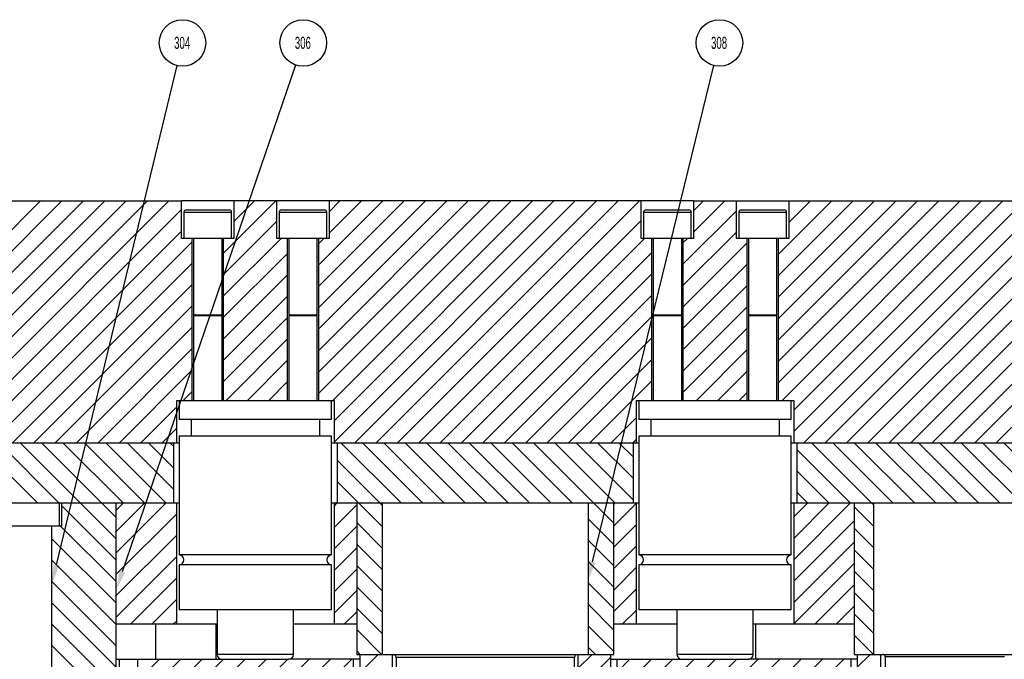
# Model space of a CAD drawing. Header units: inches. Extents: x 220 to 877, y 4 to 174.
# Tile 76 of 256: x 234 to 242, y 79 to 84. Entities that reach past the tile are written whole.
import ezdxf

# ---------------------------------------------------------------- set-up
doc = ezdxf.new("R2010")
doc.units = ezdxf.units.IN
doc.header["$LTSCALE"] = 0.5
doc.header["$MEASUREMENT"] = 0
for name, color, linetype in [('SID-M-D', 42, 'Continuous'), ('SID-M-F', 202, 'Continuous'), ('SID-M-S', 105, 'Continuous')]:
    doc.layers.add(name, color=color, linetype=linetype)
doc.styles.add('SLDTEXTSTYLE0', font='TXT', dxfattribs={"width": 0.595745})

msp = doc.modelspace()

# ---------------------------------------------------------------- linework, layer by layer
at = {"layer": 'SID-M-D'}
for p, q in [((234.08716, 79.72964), (235.08444, 83.8581)), ((234.63228, 79.67431), (236.06527, 83.86307)), ((238.51884, 79.75519), (239.52216, 83.85822))]:
    msp.add_line(p, q, dxfattribs=at)
at = {"layer": 'SID-M-D', "color": 0}
for centre in [(235.12961, 84.04509), (236.12753, 84.04509), (239.56786, 84.04509)]:
    msp.add_circle(centre, 0.19237, dxfattribs=at)
at = {"layer": 'SID-M-D'}
for points in [[(238.54409, 79.74901), (238.48178, 79.60365), (238.54409, 79.74901), (238.49358, 79.76136)], [(234.11244, 79.72354), (234.05053, 79.578), (234.11244, 79.72354), (234.06189, 79.73575)], [(234.65688, 79.66589), (234.58178, 79.5267), (234.65688, 79.66589), (234.60768, 79.68272)]]:
    msp.add_solid(points, dxfattribs=at)
at = {"layer": 'SID-M-F', "linetype": 'Continuous'}
for p, q in [((232.45344, 81.23647), (233.9564, 82.73943)), ((232.48412, 81.09037), (234.13318, 82.73943)), ((232.58178, 81.01126), (234.30995, 82.73943)), ((232.58178, 80.83448), (234.48673, 82.73943)), ((232.66351, 80.73943), (234.66351, 82.73943)), ((232.84028, 80.73943), (234.84028, 82.73943)), ((233.01706, 80.73943), (235.01706, 82.73943)), ((235.46604, 82.30452), (235.90094, 82.73943)), ((235.55462, 82.56988), (235.72417, 82.73943)), ((236.25344, 82.20804), (236.78483, 82.73943)), ((236.25344, 82.03126), (236.9616, 82.73943)), ((236.25344, 81.85449), (237.13838, 82.73943)), ((236.25344, 81.67771), (237.31516, 82.73943)), ((236.25344, 81.50093), (237.49193, 82.73943)), ((236.25344, 81.32415), (237.66871, 82.73943)), ((236.25344, 81.14738), (237.84549, 82.73943)), ((236.34202, 82.65017), (236.43127, 82.73943)), ((236.34202, 82.4734), (236.60805, 82.73943)), ((236.37321, 81.09037), (238.02226, 82.73943)), ((236.38178, 80.92217), (238.19904, 82.73943)), ((236.38178, 80.74539), (238.37582, 82.73943)), ((236.55259, 80.73943), (238.55259, 82.73943)), ((236.72937, 80.73943), (238.72937, 82.73943)), ((236.90615, 80.73943), (238.90615, 82.73943)), ((239.35462, 82.65757), (239.43648, 82.73943)), ((239.35462, 82.48079), (239.61325, 82.73943)), ((240.05344, 82.29573), (240.49714, 82.73943)), ((240.05344, 82.11895), (240.67391, 82.73943)), ((240.05344, 81.94217), (240.85069, 82.73943)), ((240.05344, 81.7654), (241.02747, 82.73943)), ((240.05344, 81.58862), (241.20424, 82.73943)), ((240.05344, 81.41184), (241.38102, 82.73943)), ((240.05344, 81.23507), (241.5578, 82.73943)), ((240.08552, 81.09037), (241.73457, 82.73943)), ((240.14202, 82.56109), (240.32036, 82.73943)), ((240.18178, 81.00986), (241.91135, 82.73943)), ((240.18178, 80.83308), (242.08813, 82.73943)), ((240.2649, 80.73943), (242.2649, 82.73943)), ((240.44168, 80.73943), (242.44168, 82.73943)), ((240.61846, 80.73943), (242.61846, 82.73943)), ((233.19384, 80.73943), (235.12155, 82.66714)), ((239.26604, 82.21543), (239.70895, 82.65835)), ((240.79523, 80.73943), (242.69025, 82.63444)), ((235.46604, 82.12774), (235.90895, 82.57066)), ((237.08292, 80.73943), (238.92155, 82.57805)), ((233.37061, 80.73943), (235.12155, 82.49036)), ((239.26604, 82.03866), (239.70895, 82.48157)), ((240.97201, 80.73943), (242.70091, 82.46833)), ((233.54739, 80.73943), (235.21013, 82.40217)), ((235.46604, 81.95097), (235.94402, 82.42896)), ((236.25344, 82.38482), (236.29758, 82.42896)), ((237.2597, 80.73943), (238.94923, 82.42896)), ((239.26604, 82.39221), (239.30278, 82.42896)), ((239.26604, 81.86188), (239.79753, 82.39338)), ((241.14879, 80.73943), (242.77883, 82.36947)), ((235.46604, 81.77419), (235.99753, 82.30569)), ((237.43648, 80.73943), (239.01013, 82.31308)), ((233.72417, 80.73943), (235.21013, 82.22539)), ((239.26604, 81.6851), (239.79753, 82.2166)), ((235.46604, 81.59741), (235.99753, 82.12891)), ((237.61325, 80.73943), (239.01013, 82.1363)), ((241.32556, 80.73943), (242.77883, 82.19269)), ((233.90094, 80.73943), (235.21013, 82.04861)), ((237.79003, 80.73943), (239.01013, 81.95953)), ((239.26604, 81.50833), (239.79753, 82.03982)), ((241.50234, 80.73943), (242.77883, 82.01592)), ((235.46604, 81.42064), (235.99753, 81.95213)), ((234.07772, 80.73943), (235.21013, 81.87184)), ((239.26604, 81.33155), (239.79753, 81.86305)), ((241.67912, 80.73943), (242.77883, 81.83914)), ((235.46604, 81.24386), (235.99753, 81.77536)), ((237.96681, 80.73943), (239.01013, 81.78275)), ((234.2545, 80.73943), (235.21013, 81.69506)), ((239.26604, 81.15477), (239.79753, 81.68627)), ((235.48932, 81.09037), (235.99753, 81.59858)), ((238.14358, 80.73943), (239.01013, 81.60597)), ((234.43127, 80.73943), (235.21013, 81.51828)), ((239.37841, 81.09037), (239.79753, 81.50949)), ((235.6661, 81.09037), (235.99753, 81.4218)), ((238.32036, 80.73943), (239.01013, 81.4292)), ((234.60805, 80.73943), (235.21013, 81.34151)), ((239.55519, 81.09037), (239.79753, 81.33272)), ((235.84288, 81.09037), (235.99753, 81.24503)), ((238.49714, 80.73943), (239.01013, 81.25242)), ((241.85589, 80.73943), (242.38178, 81.26532)), ((235.13577, 81.09037), (235.21013, 81.16473)), ((239.73197, 81.09037), (239.79753, 81.15594)), ((234.78483, 80.73943), (235.08178, 81.03638)), ((238.67391, 80.73943), (238.88178, 80.9473)), ((234.9616, 80.73943), (235.08178, 80.85961)), ((233.93412, 80.23943), (233.43412, 80.73943)), ((234.1109, 80.23943), (233.6109, 80.73943)), ((234.58178, 79.94532), (233.78767, 80.73943)), ((234.58178, 80.12209), (233.96445, 80.73943)), ((234.64123, 80.23943), (234.14123, 80.73943)), ((234.818, 80.23943), (234.318, 80.73943)), ((234.99478, 80.23943), (234.49478, 80.73943)), ((235.05678, 80.3542), (234.67156, 80.73943)), ((235.05678, 80.53098), (234.84833, 80.73943)), ((235.05678, 80.70775), (235.02511, 80.73943)), ((236.93932, 80.23943), (236.43932, 80.73943)), ((237.1161, 80.23943), (236.6161, 80.73943)), ((237.29288, 80.23943), (236.79288, 80.73943)), ((237.46965, 80.23943), (236.96965, 80.73943)), ((237.64643, 80.23943), (237.14643, 80.73943)), ((237.82321, 80.23943), (237.32321, 80.73943)), ((237.99998, 80.23943), (237.49998, 80.73943)), ((238.17676, 80.23943), (237.67676, 80.73943)), ((238.35354, 80.23943), (237.85354, 80.73943)), ((238.69428, 80.07546), (238.03031, 80.73943)), ((238.70709, 80.23943), (238.20709, 80.73943)), ((238.85678, 80.26651), (238.38387, 80.73943)), ((238.85678, 80.44329), (238.56064, 80.73943)), ((238.85678, 80.62007), (238.73742, 80.73943)), ((238.85069, 80.73943), (238.88178, 80.77052)), ((240.84428, 80.22356), (240.32841, 80.73943)), ((241.00519, 80.23943), (240.50519, 80.73943)), ((241.18196, 80.23943), (240.68196, 80.73943)), ((241.35874, 80.23943), (240.85874, 80.73943)), ((241.53552, 80.23943), (241.03552, 80.73943)), ((241.71229, 80.23943), (241.21229, 80.73943)), ((241.88907, 80.23943), (241.38907, 80.73943)), ((242.18178, 80.12349), (241.56585, 80.73943)), ((242.24262, 80.23943), (241.74262, 80.73943)), ((242.35678, 80.30205), (241.9194, 80.73943)), ((240.65163, 80.23943), (240.20678, 80.68428)), ((236.78178, 80.22019), (236.40678, 80.59519)), ((240.47486, 80.23943), (240.20678, 80.5075)), ((236.58577, 80.23943), (236.40678, 80.41841)), ((240.29808, 80.23943), (240.20678, 80.33073)), ((234.58178, 79.76854), (234.12841, 80.22192)), ((234.58178, 80.18283), (234.63838, 80.23943)), ((234.58178, 80.00605), (234.81516, 80.23943)), ((234.58178, 79.82928), (234.99193, 80.23943)), ((236.38178, 80.21506), (236.40615, 80.23943)), ((236.38178, 80.03829), (236.56928, 80.22579)), ((236.40899, 80.23943), (236.40678, 80.24164)), ((236.78178, 80.04341), (236.58577, 80.23943)), ((238.69428, 80.22947), (238.70424, 80.23943)), ((238.69428, 80.05269), (238.88102, 80.23943)), ((240.18178, 80.12598), (240.29523, 80.23943)), ((240.18178, 79.9492), (240.47201, 80.23943)), ((240.18178, 79.77242), (240.64879, 80.23943)), ((240.84428, 80.04678), (240.68178, 80.20928)), ((234.58178, 79.6525), (235.08178, 80.1525)), ((238.69428, 79.89868), (238.48178, 80.11118)), ((240.18178, 79.59565), (240.68178, 80.09565)), ((234.58178, 79.59176), (234.12212, 80.05143)), ((236.38178, 79.86151), (236.56928, 80.04901)), ((236.78178, 79.86664), (236.56928, 80.07914)), ((238.69428, 79.87591), (238.88178, 80.06341)), ((240.84428, 79.87), (240.68178, 80.0325)), ((234.58178, 79.41499), (234.05053, 79.94624)), ((234.58178, 79.47572), (235.08178, 79.97572)), ((238.69428, 79.7219), (238.48178, 79.9344)), ((236.38178, 79.68473), (236.56928, 79.87223)), ((236.78178, 79.68986), (236.56928, 79.90236)), ((238.69428, 79.69914), (238.88178, 79.88664)), ((240.18178, 79.41887), (240.68178, 79.91887)), ((240.84428, 79.69323), (240.68178, 79.85573)), ((234.58178, 79.23821), (234.05053, 79.76946)), ((234.58178, 79.29895), (235.08178, 79.79895)), ((236.38178, 79.50796), (236.56928, 79.69546)), ((236.78178, 79.51308), (236.56928, 79.72558)), ((238.69428, 79.54513), (238.48178, 79.75763)), ((238.69428, 79.52236), (238.88178, 79.70986)), ((240.18178, 79.24209), (240.68178, 79.74209)), ((234.69904, 79.23943), (235.08178, 79.62217)), ((240.84428, 79.51645), (240.68178, 79.67895)), ((234.58178, 79.06143), (234.05053, 79.59268)), ((236.38178, 79.33118), (236.56928, 79.51868)), ((236.78178, 79.33631), (236.56928, 79.54881)), ((238.69428, 79.36835), (238.48178, 79.58085)), ((238.69428, 79.34558), (238.88178, 79.53308)), ((240.35589, 79.23943), (240.68178, 79.56532)), ((234.87582, 79.23943), (235.08178, 79.44539)), ((240.84428, 79.33967), (240.68178, 79.50217)), ((234.58178, 78.88466), (234.05053, 79.41591)), ((236.78178, 79.15953), (236.56928, 79.37203)), ((238.69428, 79.19157), (238.48178, 79.40407)), ((238.7649, 79.23943), (238.88178, 79.35631)), ((240.53267, 79.23943), (240.68178, 79.38854)), ((236.46681, 79.23943), (236.56928, 79.3419)), ((240.84428, 79.1629), (240.68178, 79.3254)), ((234.55024, 78.73943), (234.05053, 79.23913)), ((235.05259, 79.23943), (235.08178, 79.26862)), ((236.77511, 78.98943), (236.56928, 79.19525)), ((238.69428, 79.0148), (238.48178, 79.2273)), ((240.84097, 78.98943), (240.68178, 79.14862)), ((234.37346, 78.73943), (234.05053, 79.06235)), ((238.54288, 78.98943), (238.48178, 79.05052)), ((234.75678, 78.94362), (234.76259, 78.94943)), ((234.75678, 78.76684), (234.93937, 78.94943)), ((234.75678, 78.59006), (235.11615, 78.94943)), ((234.75678, 78.41329), (235.29292, 78.94943)), ((234.8447, 78.32443), (235.4697, 78.94943)), ((235.02148, 78.32443), (235.64648, 78.94943)), ((235.19825, 78.32443), (235.82325, 78.94943)), ((235.37503, 78.32443), (236.00003, 78.94943)), ((235.55181, 78.32443), (236.17681, 78.94943)), ((235.72858, 78.32443), (236.35358, 78.94943)), ((235.90536, 78.32443), (236.53036, 78.94943)), ((236.59833, 78.98943), (236.56928, 79.01848)), ((236.59428, 78.83657), (236.74714, 78.98943)), ((238.39778, 78.87231), (238.5149, 78.98943)), ((238.44168, 78.73943), (238.66928, 78.96703)), ((238.71928, 78.84025), (238.82846, 78.94943)), ((238.71928, 78.66348), (239.00523, 78.94943)), ((238.71928, 78.4867), (239.18201, 78.94943)), ((238.73379, 78.32443), (239.35879, 78.94943)), ((238.91056, 78.32443), (239.53556, 78.94943)), ((239.08734, 78.32443), (239.71234, 78.94943)), ((239.26412, 78.32443), (239.88912, 78.94943)), ((239.44089, 78.32443), (240.06589, 78.94943)), ((239.61767, 78.32443), (240.24267, 78.94943)), ((239.79445, 78.32443), (240.41945, 78.94943)), ((239.97122, 78.32443), (240.59622, 78.94943)), ((240.70678, 78.88321), (240.813, 78.98943))]:
    msp.add_line(p, q, dxfattribs=at)
at = {"layer": 'SID-M-S'}
for p, q in [((231.75462, 82.73943), (235.12155, 82.73943)), ((235.12155, 82.42896), (235.12155, 82.73943)), ((239.35462, 82.73943), (235.12155, 82.73943)), ((235.55462, 82.73943), (235.55462, 82.42896)), ((235.90895, 82.42896), (235.90895, 82.73943)), ((236.34202, 82.73943), (236.34202, 82.42896)), ((238.92155, 82.42896), (238.92155, 82.73943)), ((239.35462, 82.73943), (239.35462, 82.42896)), ((239.35462, 82.73943), (240.14202, 82.73943)), ((239.70895, 82.42896), (239.70895, 82.73943)), ((240.14202, 82.73943), (240.14202, 82.42896)), ((240.14202, 82.73943), (246.52155, 82.73943)), ((235.14123, 82.64549), (235.14123, 82.42896)), ((235.14123, 82.64549), (235.53493, 82.64549)), ((235.16092, 82.66518), (235.51525, 82.66518)), ((235.53493, 82.42896), (235.53493, 82.64549)), ((235.92863, 82.64549), (235.92863, 82.42896)), ((235.92863, 82.64549), (236.32233, 82.64549)), ((235.94832, 82.66518), (236.30265, 82.66518)), ((236.32233, 82.42896), (236.32233, 82.64549)), ((238.94123, 82.64549), (238.94123, 82.42896)), ((238.94123, 82.64549), (239.33493, 82.64549)), ((238.96092, 82.66518), (239.31525, 82.66518)), ((239.33493, 82.42896), (239.33493, 82.64549)), ((239.72863, 82.64549), (239.72863, 82.42896)), ((239.72863, 82.64549), (240.12233, 82.64549)), ((239.74832, 82.66518), (240.10265, 82.66518)), ((240.12233, 82.42896), (240.12233, 82.64549)), ((235.55462, 82.42896), (235.12155, 82.42896)), ((235.21013, 81.09037), (235.21013, 82.42896)), ((235.21997, 82.42896), (235.21997, 81.79864)), ((235.45619, 81.79864), (235.45619, 82.42896)), ((235.46604, 82.42896), (235.46604, 81.09037)), ((236.34202, 82.42896), (235.90895, 82.42896)), ((235.99753, 81.09037), (235.99753, 82.42896)), ((236.00737, 82.42896), (236.00737, 81.79864)), ((236.24359, 81.79864), (236.24359, 82.42896)), ((236.25344, 82.42896), (236.25344, 81.09037)), ((239.35462, 82.42896), (238.92155, 82.42896)), ((239.01013, 81.09037), (239.01013, 82.42896)), ((239.01997, 82.42896), (239.01997, 81.79864)), ((239.25619, 81.79864), (239.25619, 82.42896)), ((239.26604, 82.42896), (239.26604, 81.09037)), ((240.14202, 82.42896), (239.70895, 82.42896)), ((239.79753, 81.09037), (239.79753, 82.42896)), ((239.80737, 82.42896), (239.80737, 81.79864)), ((240.04359, 81.79864), (240.04359, 82.42896)), ((240.05344, 82.42896), (240.05344, 81.09037)), ((235.21997, 81.79864), (235.45619, 81.79864)), ((235.23546, 81.79711), (235.21997, 81.79148)), ((235.23546, 81.79711), (235.4407, 81.79711)), ((235.45619, 81.79148), (235.4407, 81.79711)), ((236.00737, 81.79864), (236.24359, 81.79864)), ((236.02286, 81.79711), (236.00737, 81.79148)), ((236.02286, 81.79711), (236.22811, 81.79711)), ((236.24359, 81.79148), (236.22811, 81.79711)), ((239.01997, 81.79864), (239.25619, 81.79864)), ((239.03546, 81.79711), (239.01997, 81.79148)), ((239.03546, 81.79711), (239.2407, 81.79711)), ((239.25619, 81.79148), (239.2407, 81.79711)), ((239.80737, 81.79864), (240.04359, 81.79864)), ((239.82286, 81.79711), (239.80737, 81.79148)), ((239.82286, 81.79711), (240.02811, 81.79711)), ((240.04359, 81.79148), (240.02811, 81.79711)), ((235.21997, 81.79148), (235.21997, 81.09037)), ((235.21997, 81.79148), (235.45619, 81.79148)), ((235.45619, 81.09037), (235.45619, 81.79148)), ((236.00737, 81.79148), (236.00737, 81.09037)), ((236.00737, 81.79148), (236.24359, 81.79148)), ((236.24359, 81.09037), (236.24359, 81.79148)), ((239.01997, 81.79148), (239.01997, 81.09037)), ((239.01997, 81.79148), (239.25619, 81.79148)), ((239.25619, 81.09037), (239.25619, 81.79148)), ((239.80737, 81.79148), (239.80737, 81.09037)), ((239.80737, 81.79148), (240.04359, 81.79148)), ((240.04359, 81.09037), (240.04359, 81.79148)), ((235.08178, 80.73943), (235.08178, 81.09037)), ((235.08178, 81.09037), (236.38178, 81.09037)), ((235.10186, 81.09037), (235.10186, 80.93289)), ((236.3617, 80.93289), (236.3617, 81.09037)), ((236.38178, 81.09037), (236.38178, 80.73943)), ((238.88178, 80.73943), (238.88178, 81.09037)), ((238.88178, 81.09037), (240.18178, 81.09037)), ((238.90186, 81.09037), (238.90186, 80.93289)), ((240.1617, 80.93289), (240.1617, 81.09037)), ((240.18178, 81.09037), (240.18178, 80.73943)), ((236.3617, 80.93289), (235.10186, 80.93289)), ((235.20029, 80.93289), (235.20029, 80.7951)), ((236.26328, 80.7951), (236.26328, 80.93289)), ((240.1617, 80.93289), (238.90186, 80.93289)), ((239.00029, 80.93289), (239.00029, 80.7951)), ((240.06328, 80.7951), (240.06328, 80.93289)), ((232.5617, 80.73943), (235.10186, 80.73943)), ((235.05678, 80.23943), (235.05678, 80.73943)), ((235.10186, 80.7951), (235.10186, 79.81277)), ((236.3617, 80.7951), (235.10186, 80.7951)), ((236.3617, 79.81277), (236.3617, 80.7951)), ((236.3617, 80.73943), (238.90186, 80.73943)), ((236.40678, 80.73943), (236.40678, 80.23943)), ((238.85678, 80.23943), (238.85678, 80.73943)), ((238.90186, 80.7951), (238.90186, 79.81277)), ((240.1617, 80.7951), (238.90186, 80.7951)), ((240.1617, 79.81277), (240.1617, 80.7951)), ((240.1617, 80.73943), (242.41466, 80.73943)), ((240.20678, 80.73943), (240.20678, 80.23943)), ((235.05678, 80.23943), (232.5617, 80.23943)), ((234.11278, 80.05143), (234.11278, 80.23943)), ((234.12841, 80.23943), (234.12841, 80.05143)), ((235.10186, 80.23943), (234.12841, 80.23943)), ((234.58178, 78.73943), (234.58178, 80.23943)), ((235.08178, 79.23943), (235.08178, 80.23943)), ((238.90186, 80.23943), (236.3617, 80.23943)), ((236.38178, 80.23943), (236.38178, 79.23943)), ((236.56928, 80.23943), (236.56928, 78.98943)), ((236.78178, 78.98943), (236.78178, 80.23943)), ((238.48178, 80.23943), (238.48178, 78.98943)), ((238.69428, 78.98943), (238.69428, 80.23943)), ((238.88178, 79.23943), (238.88178, 80.23943)), ((242.41466, 80.23943), (240.1617, 80.23943)), ((240.18178, 80.23943), (240.18178, 79.23943)), ((240.68178, 80.23943), (240.68178, 78.98943)), ((240.84428, 78.98943), (240.84428, 80.23943)), ((234.12841, 80.05143), (233.53516, 80.05143)), ((234.05053, 78.43943), (234.05053, 80.05143)), ((236.3617, 79.81277), (235.10186, 79.81277)), ((240.1617, 79.81277), (238.90186, 79.81277)), ((235.10186, 79.73018), (235.10186, 79.35809)), ((236.3617, 79.73018), (235.10186, 79.73018)), ((236.3617, 79.35809), (236.3617, 79.73018)), ((238.90186, 79.73018), (238.90186, 79.35809)), ((240.1617, 79.73018), (238.90186, 79.73018)), ((240.1617, 79.35809), (240.1617, 79.73018)), ((236.3617, 79.35809), (235.10186, 79.35809)), ((235.41682, 79.35809), (235.41682, 78.9888)), ((236.04674, 78.9888), (236.04674, 79.35809)), ((240.1617, 79.35809), (238.90186, 79.35809)), ((239.21682, 79.35809), (239.21682, 78.9888)), ((239.84674, 78.9888), (239.84674, 79.35809)), ((235.41682, 79.23943), (234.58178, 79.23943)), ((234.90678, 79.23943), (234.90678, 78.94943)), ((235.40678, 78.94943), (235.40678, 79.23943)), ((236.56928, 79.23943), (236.04674, 79.23943)), ((239.21682, 79.23943), (238.69428, 79.23943)), ((240.68178, 79.23943), (239.84674, 79.23943)), ((239.86928, 78.94943), (239.86928, 79.23943)), ((234.58178, 78.94943), (236.00737, 78.94943)), ((234.60678, 78.94943), (234.60678, 78.32443)), ((234.75678, 78.94943), (234.75678, 78.32443)), ((236.04674, 78.9888), (235.41682, 78.9888)), ((236.59428, 78.94943), (236.00737, 78.94943)), ((236.54428, 78.32443), (236.54428, 78.94943)), ((236.56928, 78.98943), (238.69428, 78.98943)), ((236.59428, 78.98943), (236.59428, 78.73943)), ((236.86578, 78.73943), (236.86578, 78.98943)), ((236.89428, 78.96443), (236.89428, 77.69943)), ((238.36928, 78.96443), (236.89428, 78.96443)), ((238.36928, 77.69943), (238.36928, 78.96443)), ((238.39778, 78.98943), (238.39778, 78.73943)), ((238.66928, 78.73943), (238.66928, 78.98943)), ((238.66928, 78.94943), (239.80737, 78.94943)), ((238.71928, 78.94943), (238.71928, 78.32443)), ((239.84674, 78.9888), (239.21682, 78.9888)), ((239.24428, 78.95127), (239.24428, 78.94943)), ((240.70678, 78.94943), (239.80737, 78.94943)), ((240.65678, 78.32443), (240.65678, 78.94943)), ((240.68178, 78.98943), (242.18178, 78.98943)), ((240.70678, 78.98943), (240.70678, 78.73943)), ((240.90178, 78.73943), (240.90178, 78.98943)), ((240.93828, 78.96943), (240.93828, 77.63131)), ((241.92528, 78.96943), (240.93828, 78.96943))]:
    msp.add_line(p, q, dxfattribs=at)
for centre, radius, start, end in [((235.16092, 82.64549), 0.01969, 90, 180), ((235.51525, 82.64549), 0.01969, 0, 90), ((235.94832, 82.64549), 0.01969, 90, 180), ((236.30265, 82.64549), 0.01969, 0, 90), ((238.96092, 82.64549), 0.01969, 90, 180), ((239.31525, 82.64549), 0.01969, 0, 90), ((239.74832, 82.64549), 0.01969, 90, 180), ((240.10265, 82.64549), 0.01969, 0, 90), ((235.23519, 81.79785), 0.000787, 290, 90), ((235.44097, 81.79785), 0.000787, 90, 250), ((236.02259, 81.79785), 0.000787, 290, 90), ((236.22838, 81.79785), 0.000787, 90, 250), ((239.03519, 81.79785), 0.000787, 290, 90), ((239.24097, 81.79785), 0.000787, 90, 250), ((239.82259, 81.79785), 0.000787, 290, 90), ((240.02838, 81.79785), 0.000787, 90, 250), ((235.09989, 79.77148), 0.04134, 272.729403, 87.270597), ((236.36367, 79.77148), 0.04134, 92.729403, 267.270597), ((238.89989, 79.77148), 0.04134, 272.729403, 87.270597), ((240.16367, 79.77148), 0.04134, 92.729403, 267.270597), ((235.45619, 78.9888), 0.03937, 180, 270), ((236.00737, 78.9888), 0.03937, 270, 0), ((236.86928, 78.96443), 0.025, 0, 90), ((238.39428, 78.96443), 0.025, 90, 180), ((239.25619, 78.9888), 0.03937, 180, 270), ((239.80737, 78.9888), 0.03937, 270, 0), ((240.91828, 78.96943), 0.02, 0, 90)]:
    msp.add_arc(centre, radius, start, end, dxfattribs=at)

# ---------------------------------------------------------------- texts
at = {"layer": 'SID-M-D', "color": 0, "char_height": 0.1, "attachment_point": 2, "style": 'SLDTEXTSTYLE0'}
for s, insert in [('304', (235.12659, 84.09619)), ('306', (236.12451, 84.09619)), ('308', (239.56484, 84.09619))]:
    msp.add_mtext(s, dxfattribs=dict(at, insert=insert))

doc.saveas('drawing.dxf')
